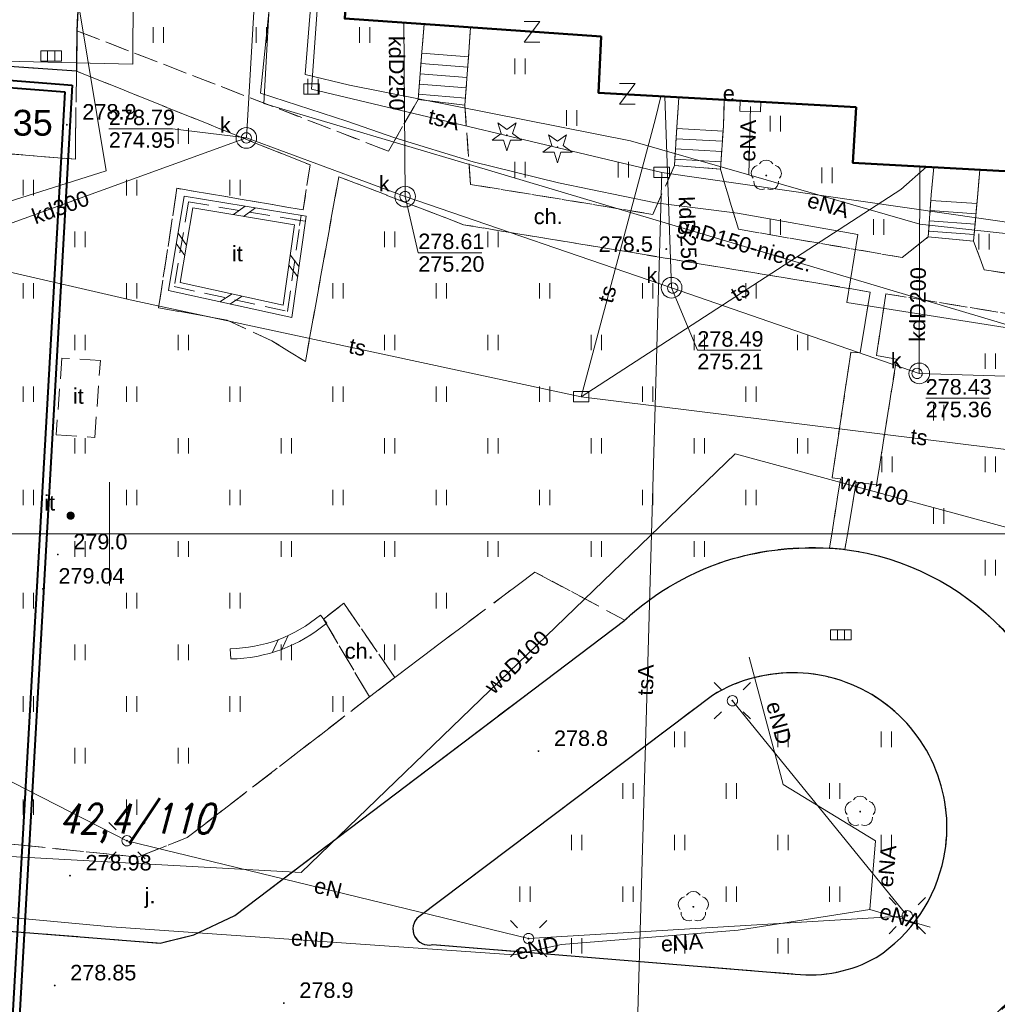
# Model space of a CAD drawing. Extents: x 0 to 6568752, y 0 to 5584302.
# Tile 49 of 74: x 6568546 to 6568593, y 5583977 to 5584025. Entities that reach past the tile are written whole.
import ezdxf
from ezdxf.enums import TextEntityAlignment as Align

# ---------------------------------------------------------------- set-up
doc = ezdxf.new("R2010")
doc.units = 0
doc.header["$PDSIZE"] = 0.75
for name, pattern in [('GAK', [3.5, 2, -0.7, 0.1, -0.7]), ('PRZER2-1', [1.5, 1, -0.5]), ('PRZER3-1', [2, 1.5, -0.5])]:
    doc.linetypes.add(name, pattern=pattern)
doc.layers.get('0').update_dxf_attribs({"linetype": 'CONTINUOUS'})
doc.layers.get('Defpoints').update_dxf_attribs({"linetype": 'CONTINUOUS'})
for name, color, linetype, lineweight in [('alarm', 51, 'CONTINUOUS', 50), ('EGBS', 7, 'CONTINUOUS', 18), ('EGBU', 7, 'CONTINUOUS', 50), ('GEPPHC', 7, 'CONTINUOUS', 18), ('GUPPRZ_O', 7, 'CONTINUOUS', 18), ('OTDN', 7, 'CONTINUOUS', 18), ('OTKC', 7, 'CONTINUOUS', 18), ('OTKC_O', 7, 'CONTINUOUS', 18), ('OTKJ', 7, 'CONTINUOUS', 18), ('OTKJ_O', 7, 'CONTINUOUS', 18), ('OTKK', 7, 'CONTINUOUS', 25), ('OTRN', 7, 'CONTINUOUS', 13), ('OTRN_O', 7, 'CONTINUOUS', 13), ('OTRS', 7, 'CONTINUOUS', 13), ('OTRS_O', 7, 'CONTINUOUS', 13), ('OTZI', 7, 'CONTINUOUS', 18), ('OTZI_O', 7, 'CONTINUOUS', 18), ('OTZT', 7, 'CONTINUOUS', 18), ('ramka sekcji', 7, 'CONTINUOUS', 18), ('siec', 7, 'GAK', 70), ('SUEO', 7, 'CONTINUOUS', 18), ('SUPK', 7, 'CONTINUOUS', 18), ('SUPW', 7, 'CONTINUOUS', 18), ('SUPW_O', 7, 'CONTINUOUS', 18)]:
    doc.layers.add(name, color=color, linetype=linetype, lineweight=lineweight)
for name, color, linetype, lineweight, true_color in [('OTZG', 7, 'CONTINUOUS', 18, 0x008000), ('OTZL', 7, 'CONTINUOUS', 18, 0x008000), ('SUEP', 1, 'CONTINUOUS', 18, 0xff0000), ('SUEP_O', 1, 'CONTINUOUS', 18, 0xff0000), ('SUES', 1, 'CONTINUOUS', 18, 0xff0000), ('SUES_O', 1, 'CONTINUOUS', 18, 0xff0000), ('SUGP', 7, 'CONTINUOUS', 18, 0xbfbf00), ('SUGP_O', 7, 'CONTINUOUS', 18, 0xbfbf00), ('SUKK', 7, 'CONTINUOUS', 18, 0x803300), ('SUKP', 7, 'CONTINUOUS', 18, 0x803300), ('SUKP_O', 7, 'CONTINUOUS', 18, 0x803300), ('SUTP', 7, 'CONTINUOUS', 18, 0xff9100), ('SUTP_O', 7, 'CONTINUOUS', 18, 0xff9100), ('SUWP', 5, 'CONTINUOUS', 18, 0x0000ff), ('SUWP_O', 5, 'CONTINUOUS', 18, 0x0000ff)]:
    doc.layers.add(name, color=color, linetype=linetype, lineweight=lineweight, true_color=true_color)
doc.styles.add('Arial', font='arial.ttf')
doc.styles.add('GEO-INFO', font='arial.ttf')
doc.styles.add('UZBROJENIE', font='SIMPLEX.shx', dxfattribs={"width": 0.8, "oblique": 15.00003, "height": 0.9})
doc.dimstyles.get("Standard").update_dxf_attribs({"dimtxt": 0.18, "dimasz": 0.18, "dimexe": 0.18, "dimexo": 0.0625, "dimgap": 0.09, "dimtad": 0, "dimtih": 1, "dimtoh": 1, "dimdec": 4, "dimzin": 0, "dimdsep": 46, "dimtxsty": 'Standard', "dimcen": 0.09, "dimadec": 0, "dimazin": 0, "dimtfac": 1, "dimtdec": 4, "dimtofl": 0, "dimtmove": 0, "dimatfit": 3, "dimfxl": 0, "dimtolj": 1, "dimtzin": 0, "dimarcsym": 0})

# ---------------------------------------------------------------- blocks, each defined once
blk = doc.blocks.new('D_GSPRDL1')
blk.add_hatch(color=0).paths.add_polyline_path([(0, -0.045), (0.013906, -0.042798), (0.02645, -0.036406), (0.036406, -0.02645), (0.042798, -0.013906), (0.045, 0), (0.042798, 0.013906), (0.036406, 0.02645), (0.02645, 0.036406), (0.013906, 0.042798), (0, 0.045), (-0.013906, 0.042798), (-0.02645, 0.036406), (-0.036406, 0.02645), (-0.042798, 0.013906), (-0.045, 0), (-0.042798, -0.013906), (-0.036406, -0.02645), (-0.02645, -0.036406), (-0.013906, -0.042798)])
at = {"color": 0}
for points in [[(-0.635969, -0.134326), (-0.70458, -0.024001), (-0.731429, 0.103115), (-0.713292, 0.231763), (-0.652348, 0.346501), (-0.55591, 0.433559), (-0.435555, 0.482485)], [(-0.324277, 0.563333), (-0.240553, 0.662679), (-0.127956, 0.727494), (0, 0.75), (0.127956, 0.727494), (0.240553, 0.662679), (0.324277, 0.563333)], [(0.435555, 0.482485), (0.55591, 0.433559), (0.652348, 0.346501), (0.713292, 0.231763), (0.731429, 0.103115), (0.70458, -0.024001), (0.635969, -0.134326)], [(-0.068773, -0.646351), (-0.194901, -0.677512), (-0.324092, -0.663766), (-0.440839, -0.606763), (-0.531129, -0.513345), (-0.584125, -0.394725), (-0.593465, -0.265141)], [(0.593465, -0.265141), (0.584125, -0.394725), (0.531129, -0.513345), (0.440839, -0.606763), (0.324092, -0.663766), (0.194901, -0.677512), (0.068773, -0.646351)]]:
    blk.add_lwpolyline(points, dxfattribs=at)
blk = doc.blocks.new('D_GSPRDI1')
blk.add_hatch(color=0).paths.add_polyline_path([(0, -0.045), (0.013906, -0.042798), (0.02645, -0.036406), (0.036406, -0.02645), (0.042798, -0.013906), (0.045, 0), (0.042798, 0.013906), (0.036406, 0.02645), (0.02645, 0.036406), (0.013906, 0.042798), (0, 0.045), (-0.013906, 0.042798), (-0.02645, 0.036406), (-0.036406, 0.02645), (-0.042798, 0.013906), (-0.045, 0), (-0.042798, -0.013906), (-0.036406, -0.02645), (-0.02645, -0.036406), (-0.013906, -0.042798)])
at = {"color": 0}
blk.add_lwpolyline([(0.272471, 0.088531), (0.713338, -0.231778), (0.168396, -0.231778), (0, -0.750048), (-0.168396, -0.231778), (-0.713338, -0.231778), (-0.272471, 0.088531), (-0.440867, 0.606801), (0, 0.286493), (0.440867, 0.606801)], close=True, dxfattribs=at)
blk = doc.blocks.new('D_GSPWPN1')
blk.add_hatch(color=0).paths.add_polyline_path([(-0.045, 0), (-0.043467, -0.011647), (-0.038971, -0.0225), (-0.03182, -0.03182), (-0.0225, -0.038971), (-0.011647, -0.043467), (0, -0.045), (0.011647, -0.043467), (0.0225, -0.038971), (0.03182, -0.03182), (0.038971, -0.0225), (0.043467, -0.011647), (0.045, 0), (0.043467, 0.011647), (0.038971, 0.0225), (0.03182, 0.03182), (0.0225, 0.038971), (0.011647, 0.043467), (0, 0.045), (-0.011647, 0.043467), (-0.0225, 0.038971), (-0.03182, 0.03182), (-0.038971, 0.0225), (-0.043467, 0.011647)])
blk = doc.blocks.new('D_GSPWPS1')
blk.add_hatch(color=0).paths.add_polyline_path([(-0.045, 0), (-0.043467, -0.011647), (-0.038971, -0.0225), (-0.03182, -0.03182), (-0.0225, -0.038971), (-0.011647, -0.043467), (0, -0.045), (0.011647, -0.043467), (0.0225, -0.038971), (0.03182, -0.03182), (0.038971, -0.0225), (0.043467, -0.011647), (0.045, 0), (0.043467, 0.011647), (0.038971, 0.0225), (0.03182, 0.03182), (0.0225, 0.038971), (0.011647, 0.043467), (0, 0.045), (-0.011647, 0.043467), (-0.0225, 0.038971), (-0.03182, 0.03182), (-0.038971, 0.0225), (-0.043467, 0.011647)])
blk = doc.blocks.new('D_GSPTZI1')
blk.add_hatch(color=0).paths.add_polyline_path([(-0.2, 0), (-0.193185, -0.051764), (-0.173205, -0.1), (-0.141421, -0.141421), (-0.1, -0.173205), (-0.051764, -0.193185), (0, -0.2), (0.051764, -0.193185), (0.1, -0.173205), (0.141421, -0.141421), (0.173205, -0.1), (0.193185, -0.051764), (0.2, 0), (0.193185, 0.051764), (0.173205, 0.1), (0.141421, 0.141421), (0.1, 0.173205), (0.051764, 0.193185), (0, 0.2), (-0.051764, 0.193185), (-0.1, 0.173205), (-0.141421, 0.141421), (-0.173205, 0.1), (-0.193185, 0.051764)])
blk = doc.blocks.new('D_GUPIKP1_3')
at = {"color": 0}
blk.add_lwpolyline([(0.375, -0.25), (-0.375, -0.25), (-0.375, 0.25), (0.375, 0.25)], close=True, dxfattribs=at)
blk = doc.blocks.new('D_GUPESE1')
at = {"color": 0}
blk.add_lwpolyline([(-0.5, -0.25), (-0.5, 0.25), (0.5, 0.25), (0.5, -0.25)], close=True, dxfattribs=at)
blk = doc.blocks.new('D_GUPIWZ1_1')
at = {"color": 0}
blk.add_lwpolyline([(0, 0.25), (0.064705, 0.241481), (0.125, 0.216506), (0.176777, 0.176777), (0.216506, 0.125), (0.241481, 0.064705), (0.25, 0), (0.241481, -0.064705), (0.216506, -0.125), (0.176777, -0.176777), (0.125, -0.216506), (0.064705, -0.241481), (0, -0.25), (-0.064705, -0.241481), (-0.125, -0.216506), (-0.176777, -0.176777), (-0.216506, -0.125), (-0.241481, -0.064705), (-0.25, 0), (-0.241481, 0.064705), (-0.216506, 0.125), (-0.176777, 0.176777), (-0.125, 0.216506), (-0.064705, 0.241481)], close=True, dxfattribs=at)
blk = doc.blocks.new('D_GUPKKS1')
at = {"color": 0}
blk.add_lwpolyline([(0.5, -0.25), (-0.5, -0.25), (-0.5, 0.25), (0.5, 0.25)], close=True, dxfattribs=at)
for points in [[(-0.175, -0.25), (-0.175, 0.25)], [(0.175, -0.25), (0.175, 0.25)]]:
    blk.add_lwpolyline(points, dxfattribs=at)
blk = doc.blocks.new('D_GEPPHC1')
at = {"color": 0}
blk.add_lwpolyline([(-0.375, 0.5), (0.375, 0.5), (-0.375, -0.5), (0.375, -0.5)], dxfattribs=at)
blk = doc.blocks.new('D_ODTN_1')
at = {"color": 0}
for points in [[(-0.5, -0.25), (0, 0.25)], [(0, -0.25), (0.5, 0.25)]]:
    blk.add_lwpolyline(points, dxfattribs=at)
blk = doc.blocks.new('D_GSLDSO2')
at = {"color": 0}
blk.add_lwpolyline([(0, 0.25), (0, -0.25)], dxfattribs=at)
blk = doc.blocks.new('D_GUPELA2')
blk.add_hatch(color=0).paths.add_polyline_path([(-0.001087, 0.044987), (0.011881, 0.043403), (0.021281, 0.03965), (0.030065, 0.033482), (0.038133, 0.023893), (0.043117, 0.012881), (0.044986, 0.001113), (0.044323, -0.007777), (0.040557, -0.019497), (0.033417, -0.030138), (0.024849, -0.037517), (0.013788, -0.042836), (0.002013, -0.044955), (-0.00982, -0.043916), (-0.020466, -0.040077), (-0.029541, -0.033946), (-0.036867, -0.025804), (-0.04187, -0.01649), (-0.04461, -0.005909), (-0.044532, 0.006476), (-0.041285, 0.017903), (-0.034764, 0.028574), (-0.024479, 0.03776), (-0.013449, 0.042943)])
at = {"color": 0}
for points in [[(-0.883883, 0.883883), (-0.53033, 0.53033)], [(0.883883, 0.883883), (0.53033, 0.53033)], [(-0.883883, -0.883883), (-0.53033, -0.53033)], [(0.883883, -0.883883), (0.53033, -0.53033)]]:
    blk.add_lwpolyline(points, dxfattribs=at)
blk = doc.blocks.new('D_GUPELA1')
at = {"color": 0}
blk.add_lwpolyline([(0, 0.25), (0.064705, 0.241481), (0.125, 0.216506), (0.176777, 0.176777), (0.216506, 0.125), (0.241481, 0.064705), (0.25, 0), (0.241481, -0.064705), (0.216506, -0.125), (0.176777, -0.176777), (0.125, -0.216506), (0.064705, -0.241481), (0, -0.25), (-0.064705, -0.241481), (-0.125, -0.216506), (-0.176777, -0.176777), (-0.216506, -0.125), (-0.241481, -0.064705), (-0.25, 0), (-0.241481, 0.064705), (-0.216506, 0.125), (-0.176777, 0.176777), (-0.125, 0.216506), (-0.064705, 0.241481)], close=True, dxfattribs=at)
blk = doc.blocks.new('D_GSSUTR1')
at = {"color": 0}
for points in [[(-0.25666, 0.36165), (-0.25666, -0.38835)], [(0.24334, -0.38835), (0.24334, 0.36165)]]:
    blk.add_lwpolyline(points, dxfattribs=at)
blk = doc.blocks.new('*D45')
at = {"layer": 'Defpoints', "color": 0}
for p in [(6568647.5, 5584150), (6568650, 5584150), (0, 0)]:
    blk.add_point(p, dxfattribs=at)
at = {"layer": 'ramka sekcji', "color": 0, "lineweight": -2}
blk.add_line((6568649.938, 5584150), (6568647.5, 5584150), dxfattribs=at)
at = {"layer": 'ramka sekcji', "color": 0, "insert": (6568644.106, 5584150), "char_height": 0.75, "attachment_point": 5, "style": 'GEO-INFO'}
blk.add_mtext('\\A1;5584150.0000', dxfattribs=at)
blk = doc.blocks.new('*D46')
at = {"layer": 'Defpoints', "color": 0}
for p in [(6568650, 5584152.5), (6568650, 5584150), (0, 0)]:
    blk.add_point(p, dxfattribs=at)
at = {"layer": 'ramka sekcji', "color": 0, "lineweight": -2}
blk.add_line((6568650, 5584150.062), (6568650, 5584152.5), dxfattribs=at)
at = {"layer": 'ramka sekcji', "color": 0, "insert": (6568650, 5584155.896), "char_height": 0.75, "attachment_point": 5, "rotation": 90, "style": 'GEO-INFO'}
blk.add_mtext('\\A1;6568650.0000', dxfattribs=at)

msp = doc.modelspace()

# ---------------------------------------------------------------- linework, layer by layer
at = {"layer": 'EGBS', "linetype": 'Continuous', "lineweight": 18, "elevation": 10.18}
for points in [[(6568567.21, 5584020.76), (6568564.95, 5584021.03), (6568565.15, 5584023.53), (6568565.25001, 5584024.6801), (6568567.48954, 5584024.52309), (6568567.41, 5584023.33)], [(6568579.59, 5584017.66), (6568577.37, 5584017.83), (6568577.49, 5584019.94), (6568577.57815, 5584021.13486), (6568579.77978, 5584021.01304), (6568579.74, 5584019.76)], [(6568591.85, 5584014.17), (6568589.66, 5584014.38), (6568589.8, 5584016.42), (6568589.93006, 5584017.74768), (6568592.16061, 5584017.62686), (6568592.04, 5584016.29)]]:
    msp.add_lwpolyline(points, close=True, dxfattribs=at)
for points in [[(6568565.12975, 5584023.27682), (6568567.39178, 5584023.09585)], [(6568565.08987, 5584022.77841), (6568567.35299, 5584022.59736)], [(6568565.05, 5584022.28), (6568567.31419, 5584022.09886)], [(6568565.01013, 5584021.78159), (6568567.2754, 5584021.60037)], [(6568564.97025, 5584021.28318), (6568567.23661, 5584021.10188)], [(6568577.47259, 5584019.63379), (6568579.72185, 5584019.50587)], [(6568577.4442, 5584019.1346), (6568579.68622, 5584019.00709)], [(6568577.4158, 5584018.6354), (6568579.65059, 5584018.50831)], [(6568577.38741, 5584018.13621), (6568579.61497, 5584018.00952)], [(6568589.78135, 5584016.14824), (6568592.01357, 5584015.99505)], [(6568589.74712, 5584015.64941), (6568591.96892, 5584015.49694)], [(6568589.71288, 5584015.15059), (6568591.92428, 5584014.99882)], [(6568589.67865, 5584014.65176), (6568591.87964, 5584014.50071)]]:
    msp.add_lwpolyline(points, dxfattribs=at)
at = {"layer": 'EGBU', "linetype": 'Continuous', "lineweight": 50, "elevation": 10.18}
msp.add_lwpolyline([(6568586.16, 5584020.66), (6568573.69, 5584021.35), (6568573.81, 5584024.08), (6568561.4, 5584024.95), (6568562.09, 5584036.3), (6568574.45, 5584035.59), (6568574.27, 5584032.86), (6568586.73, 5584032.08), (6568586.55, 5584029.38), (6568598.99, 5584028.63), (6568598.38, 5584017.29), (6568586.01, 5584017.96)], close=True, dxfattribs=at)
at = {"layer": 'GUPPRZ_O', "linetype": 'Continuous', "lineweight": 13, "elevation": 10.8, "flags": 128}
for points in [[(6568556.63, 5584019.17), (6568553.05094, 5584019.61614), (6568549.97094, 5584019.61614)], [(6568564.32055, 5584016.33149), (6568564.95693, 5584013.61472), (6568568.03693, 5584013.61472)], [(6568577.22512, 5584011.91648), (6568578.47344, 5584008.89019), (6568581.55344, 5584008.89019)], [(6568589.53158, 5584006.57027), (6568592.61158, 5584006.57027)]]:
    msp.add_lwpolyline(points, dxfattribs=at)
at = {"layer": 'OTDN', "linetype": 'Continuous', "lineweight": 18, "elevation": 10.18}
for points in [[(6568559.53159, 5584015.37666), (6568553.62487, 5584016.35749), (6568552.85394, 5584011.77662), (6568558.83994, 5584010.46821)], [(6568558.96841, 5584014.96334), (6568554.03513, 5584015.78251), (6568553.42606, 5584012.16338), (6568558.42006, 5584011.07179)]]:
    msp.add_lwpolyline(points, close=True, dxfattribs=at)
for points in [[(6568555.84662, 5583994.43964, 0.17296196), (6568560.21662, 5583996.06742)], [(6568555.87338, 5583993.94036, 0.17190357), (6568560.52338, 5583995.67258)]]:
    msp.add_lwpolyline(points, format="xyb", dxfattribs=at)
at = {"layer": 'OTKC', "linetype": 'PRZER2-1', "lineweight": 18, "elevation": 10.18}
msp.add_lwpolyline([(6568597.11, 5584010.07), (6568587.6, 5584011.62), (6568587.15, 5584008.64), (6568588.12, 5584008.46), (6568587.15, 5584002.37), (6568586.17, 5584002.51), (6568585.62, 5583999.25), (6568584.87, 5583999.31), (6568585.41, 5584002.66), (6568585, 5584002.72), (6568585.91, 5584008.79), (6568586.36, 5584008.76), (6568586.85, 5584011.71), (6568567.14, 5584014.97), (6568561.11, 5584017.29), (6568559.49, 5584008.34), (6568557.87, 5584009.34), (6568555.7, 5584010.35), (6568552.38, 5584010.95), (6568553.27, 5584016.73), (6568559.38, 5584015.69), (6568559.72, 5584017.86), (6568548.4, 5584022.41), (6568548.42, 5584024.36), (6568563.51, 5584018.53), (6568564.95, 5584021.03), (6568567.21, 5584020.76), (6568567.49, 5584016.92), (6568576.32, 5584015.47), (6568577.37, 5584017.83), (6568579.59, 5584017.66), (6568580.46, 5584014.75), (6568588.39, 5584013.38), (6568589.66, 5584014.38), (6568591.85, 5584014.17), (6568592.37, 5584012.79), (6568599.69, 5584011.61)], dxfattribs=at)
for points in [[(6568559.25, 5584015.17), (6568553.83, 5584016.07), (6568553.14, 5584011.97), (6568558.63, 5584010.77)], [(6568562.59, 5583992.1), (6568560.37, 5583995.87), (6568561.35, 5583996.64), (6568563.82, 5583993.05)]]:
    msp.add_lwpolyline(points, close=True, dxfattribs=at)
for points in [[(6568590.81, 5583975.18, 0.13382563), (6568595.31, 5583979.63, 0.19804849)], [(6568597.19, 5583979.17, -0.30309767), (6568582.7, 5583971.58)]]:
    msp.add_lwpolyline(points, format="xyb", dxfattribs=at)
at = {"layer": 'OTKJ', "linetype": 'PRZER3-1', "lineweight": 18, "elevation": 10.18}
for points in [[(6568516.85, 5584030.89), (6568546.6, 5584029.27), (6568548.66, 5584029.11), (6568548.42, 5584024.36), (6568548.4, 5584022.41), (6568536.32, 5584023.24, 0.37722054)], [(6568532.87, 5583981.73), (6568552.45, 5583980.18), (6568554.09, 5583980.58), (6568556.08, 5583981.52), (6568574.96, 5583995.82, -0.11542334), (6568580.2, 5583998.8, -0.08151273), (6568584.87, 5583999.31, -0.01541323), (6568585.62, 5583999.25, -0.16949842), (6568593.23, 5583995.41, -0.12259514), (6568596.48, 5583989.53, -0.10340964), (6568596.84, 5583984.19, -0.10093638), (6568595.31, 5583979.63, -0.27999722), (6568582.79, 5583973.27)]]:
    msp.add_lwpolyline(points, format="xyb", dxfattribs=at)
for points in [[(6568536.32, 5584023.24), (6568548.4, 5584022.41), (6568548.35, 5584018.14), (6568537.34, 5584019.03)], [(6568535.31, 5583985.99), (6568551.36, 5583984.35), (6568553.77, 5583985.29), (6568562.59, 5583992.1), (6568563.82, 5583993.05), (6568570.61, 5583998.15), (6568574.96, 5583995.82), (6568556.08, 5583981.52), (6568554.09, 5583980.58), (6568552.45, 5583980.18), (6568532.87, 5583981.73)]]:
    msp.add_lwpolyline(points, dxfattribs=at)
msp.add_lwpolyline([(6568564.98, 5583981.46, 0.79386619), (6568565.65, 5583980.11), (6568583.21, 5583978.68, 0.15679867), (6568587.14, 5583979.49, 0.20186797), (6568590.41, 5583984.31, 0.6545375), (6568579.2, 5583992.18)], format="xyb", close=True, dxfattribs=at)
at = {"layer": 'OTKK', "linetype": 'Continuous', "lineweight": 25, "elevation": 10.18}
for points in [[(6568516.85, 5584030.89), (6568546.6, 5584029.27), (6568548.66, 5584029.11), (6568548.42, 5584024.36), (6568548.4, 5584022.41), (6568536.32, 5584023.24, 0.37722054)], [(6568532.87, 5583981.73), (6568552.45, 5583980.18), (6568554.09, 5583980.58), (6568556.08, 5583981.52), (6568574.96, 5583995.82, -0.11542334), (6568580.2, 5583998.8, -0.08151273), (6568584.87, 5583999.31, -0.01541323), (6568585.62, 5583999.25, -0.16949842), (6568593.23, 5583995.41, -0.12259514), (6568596.48, 5583989.53, -0.10340964), (6568596.84, 5583984.19, -0.10093638), (6568595.31, 5583979.63, -0.27999722), (6568582.79, 5583973.27)]]:
    msp.add_lwpolyline(points, format="xyb", dxfattribs=at)
msp.add_lwpolyline([(6568564.98, 5583981.46, 0.79386619), (6568565.65, 5583980.11), (6568583.21, 5583978.68, 0.15679867), (6568587.14, 5583979.49, 0.20186797), (6568590.41, 5583984.31, 0.6545375), (6568579.2, 5583992.18)], format="xyb", close=True, dxfattribs=at)
at = {"layer": 'OTZI', "linetype": 'PRZER2-1', "lineweight": 18, "elevation": 10.1}
for points in [[(6568559.25, 5584015.17), (6568553.83, 5584016.07), (6568553.14, 5584011.97), (6568558.63, 5584010.77)], [(6568547.7, 5584008.51), (6568547.42, 5584004.8), (6568549.29, 5584004.67), (6568549.56, 5584008.39)]]:
    msp.add_lwpolyline(points, close=True, dxfattribs=at)
at = {"layer": 'OTZT', "color": 7, "linetype": 'PRZER2-1', "lineweight": 18, "elevation": 10.1}
for points in [[(6568565.25001, 5584024.6801), (6568565.15, 5584023.53), (6568564.95, 5584021.03), (6568563.51, 5584018.53), (6568548.42, 5584024.36), (6568548.66, 5584029.11), (6568554.44, 5584037.87), (6568614.9, 5584033.77), (6568616.32, 5584032.4), (6568599.69, 5584011.61), (6568592.37, 5584012.79), (6568591.85, 5584014.17), (6568592.04, 5584016.29), (6568592.16061, 5584017.62686), (6568598.38, 5584017.29), (6568598.99, 5584028.63), (6568586.55, 5584029.38), (6568586.73, 5584032.08), (6568574.27, 5584032.86), (6568574.45, 5584035.59), (6568562.09, 5584036.3), (6568561.4, 5584024.95)], [(6568567.49, 5584016.92), (6568567.21, 5584020.76), (6568567.41, 5584023.33), (6568567.48954, 5584024.52309), (6568573.81, 5584024.08), (6568573.69, 5584021.35), (6568577.57815, 5584021.13486), (6568577.49, 5584019.94), (6568577.37, 5584017.83), (6568576.32, 5584015.47)], [(6568589.66, 5584014.38), (6568588.39, 5584013.38), (6568580.46, 5584014.75), (6568579.59, 5584017.66), (6568579.74, 5584019.76), (6568579.77978, 5584021.01304), (6568586.16, 5584020.66), (6568586.01, 5584017.96), (6568589.93006, 5584017.74768), (6568589.8, 5584016.42)]]:
    msp.add_lwpolyline(points, close=True, dxfattribs=at)
for points in [[(6568582.7, 5583971.58, 0.30309767), (6568597.19, 5583979.17), (6568606.27, 5583978.28), (6568606.25, 5583977.86), (6568611.88, 5583977.57), (6568611.97, 5583979.56), (6568618.39, 5583979.16), (6568619.65, 5583998.78), (6568618.35, 5583998.85), (6568619.46, 5584016.09), (6568608.13, 5584016.8), (6568607.58, 5584008.15), (6568606.42, 5584008.21), (6568604.21, 5584008.39), (6568602.47, 5584008.5), (6568602.23, 5584009.29), (6568602.42, 5584011.16), (6568601.58, 5584011.16), (6568621.76, 5584035.93), (6568624.3, 5584035.81), (6568626.0736, 5584035.7258), (6568625.67, 5584029.02), (6568637.33, 5584028.27)], [(6568537.34, 5584019.03), (6568548.35, 5584018.14), (6568548.4, 5584022.41), (6568559.72, 5584017.86), (6568559.38, 5584015.69), (6568553.27, 5584016.73), (6568552.38, 5584010.95), (6568555.7, 5584010.35), (6568557.87, 5584009.34), (6568559.49, 5584008.34), (6568561.11, 5584017.29), (6568567.14, 5584014.97), (6568586.85, 5584011.71), (6568586.36, 5584008.76), (6568585.91, 5584008.79), (6568585, 5584002.72), (6568585.41, 5584002.66), (6568584.87, 5583999.31, 0.20704041), (6568574.96, 5583995.82), (6568570.61, 5583998.15), (6568563.82, 5583993.05), (6568561.35, 5583996.64), (6568560.37, 5583995.87), (6568562.59, 5583992.1), (6568553.77, 5583985.29), (6568551.36, 5583984.35), (6568535.31, 5583985.99)]]:
    msp.add_lwpolyline(points, format="xyb", dxfattribs=at)
for points in [[(6568597.93, 5583989.7), (6568596.48, 5583989.53, 0.30853996), (6568585.62, 5583999.25), (6568586.17, 5584002.51), (6568587.15, 5584002.37), (6568588.12, 5584008.46), (6568587.15, 5584008.64), (6568587.6, 5584011.62), (6568597.11, 5584010.07), (6568599.71, 5584006.27)], [(6568564.98, 5583981.46, 0.79386619), (6568565.65, 5583980.11), (6568583.21, 5583978.68, 0.15679867), (6568587.14, 5583979.49, 0.20186797), (6568590.41, 5583984.31, 0.6545375), (6568579.2, 5583992.18)]]:
    msp.add_lwpolyline(points, format="xyb", close=True, dxfattribs=at)
at = {"layer": 'ramka sekcji'}
for p, q in [((6568550, 5584000), (6568550, 5584002.5)), ((6568676.7409, 5584000), (6568400, 5584000)), ((6568550, 5584000), (6568547.5, 5584000)), ((6568550, 5584000), (6568550, 5583997.5)), ((6568550, 5584000), (6568552.5, 5584000))]:
    msp.add_line(p, q, dxfattribs=at)
at = {"layer": 'siec', "linetype": 'ByBlock', "lineweight": 40}
for p, q in [((6568482.06846, 5584026.79561), (6568548.20269, 5584021.73291)), ((6568481.69841, 5584026.47011), (6568547.83264, 5584021.4074)), ((6568548.20269, 5584021.73291), (6568545.51078, 5583974.17246)), ((6568547.83264, 5584021.4074), (6568545.14073, 5583973.84695))]:
    msp.add_line(p, q, dxfattribs=at)
at = {"layer": 'SUEP', "linetype": 'Continuous', "lineweight": 18, "elevation": 10.14}
for points in [[(6568580.96755, 5584017.38135), (6568575.23577, 5584019.03763), (6568561.63015, 5584021.72252), (6568559.47338, 5584022.23477), (6568561.18798, 5584043.60852), (6568552.48145, 5584045.61649)], [(6568536.64, 5583989.93), (6568537.83, 5584013.78), (6568549.84, 5584017.57), (6568547.14, 5584033.87), (6568537.37, 5584034.81), (6568524.43, 5584035.13), (6568514.18, 5584035.63), (6568502.69, 5584036.42), (6568489.55, 5584040.78)], [(6568524.13002, 5584031.60009), (6568528.57336, 5584032.78612), (6568554.58974, 5584031.87559), (6568551.16956, 5584029.77536), (6568551.13923, 5584022.74142), (6568534.64093, 5584023.13487), (6568534.45863, 5584019.29477), (6568533.75024, 5584002.55574), (6568532.4686, 5583989.49906)], [(6568581.04, 5584020.7), (6568580.96755, 5584017.38135)], [(6568580.96755, 5584017.38135), (6568589.24587, 5584014.99984), (6568603.30967, 5584013.46893), (6568602.23904, 5584004.59904)], [(6568580.97938, 5583994.03249), (6568582.63324, 5583987.85852), (6568587.10365, 5583985.13791)], [(6568536.64, 5583989.93), (6568543.98, 5583988.64), (6568550.85, 5583985.14), (6568570.3, 5583980.4), (6568588.64, 5583981.51), (6568580.17, 5583991.92)], [(6568532.4686, 5583989.49906), (6568530.97261, 5583987.91986), (6568530.42349, 5583983.42643), (6568531.2818, 5583982.70943), (6568550.09461, 5583980.97071), (6568569.58345, 5583979.62172), (6568571.88718, 5583980.12145)], [(6568586.82007, 5583981.8169), (6568587.10365, 5583985.13791)], [(6568571.88718, 5583980.12145), (6568580.44892, 5583980.81182), (6568586.82007, 5583981.8169)], [(6568586.82007, 5583981.8169), (6568589.74768, 5583980.96166)]]:
    msp.add_lwpolyline(points, dxfattribs=at)
at = {"layer": 'SUGP', "linetype": 'Continuous', "lineweight": 18, "elevation": 10.14}
for points in [[(6568560.47, 5584063.47), (6568560.02, 5584058.74), (6568559.69, 5584055.26), (6568559.62, 5584050.89), (6568559.53, 5584045.68), (6568559.14, 5584040.46), (6568558.44, 5584031.44), (6568557.96, 5584027.61), (6568557.32, 5584021.34), (6568561.5, 5584019.99), (6568563.82, 5584019.18), (6568567.61, 5584018.02), (6568571.75, 5584016.99), (6568576.44, 5584016.02), (6568580.42, 5584015.52), (6568586.24, 5584014.49), (6568585.71, 5584011.2), (6568594.3, 5584009.84), (6568602.49, 5584008.83), (6568602.72, 5584008.91)], [(6568558.53405, 5584039.68441), (6568557.48487, 5584020.83951), (6568567.6, 5584017.84), (6568593.9086, 5584009.99052), (6568602.39468, 5584009.15947)]]:
    msp.add_lwpolyline(points, dxfattribs=at)
at = {"layer": 'SUKP', "linetype": 'Continuous', "lineweight": 18, "elevation": 10.14}
for points in [[(6568556.63, 5584019.17), (6568557.51513, 5584034.18498)], [(6568564.25501, 5584024.79519), (6568564.32055, 5584016.33149)], [(6568576.89101, 5584021.19988), (6568577.22512, 5584011.91648)], [(6568522.02611, 5583955.92197), (6568524.9995, 5583975.07169), (6568527.01957, 5583989.00874), (6568528.08816, 5583997.69315), (6568529.79679, 5584009.44603), (6568556.63, 5584019.17)], [(6568600.77637, 5583992.80962), (6568600.70849, 5584007.40765), (6568589.22266, 5584007.76752), (6568577.22512, 5584011.91648), (6568564.32055, 5584016.33149), (6568556.63, 5584019.17)], [(6568589.24333, 5584017.74923), (6568589.22266, 5584007.76752)]]:
    msp.add_lwpolyline(points, dxfattribs=at)
at = {"layer": 'SUPK', "linetype": 'Continuous', "lineweight": 18, "elevation": 10.14}
for points in [[(6568556.63, 5584018.67, -1), (6568556.63, 5584019.67, -1)], [(6568564.32055, 5584015.83149, -1), (6568564.32055, 5584016.83149, -1)], [(6568577.22512, 5584011.41648, -1), (6568577.22512, 5584012.41648, -1)], [(6568589.22266, 5584007.26752, -1), (6568589.22266, 5584008.26752, -1)]]:
    msp.add_lwpolyline(points, format="xyb", close=True, dxfattribs=at)
at = {"layer": 'SUTP', "linetype": 'Continuous', "lineweight": 18, "elevation": 10.14}
for points in [[(6568564.71312, 5584087.44734), (6568563.50282, 5584073.50067), (6568559.78238, 5584021.5387), (6568576.74575, 5584017.49696)], [(6568572.84344, 5584006.63784), (6568576.452, 5584020.11338), (6568576.71031, 5584021.18288)], [(6568522.49483, 5584020.20214), (6568544.68411, 5584012.78347), (6568551.1538, 5584011.29372), (6568572.84344, 5584006.63784), (6568605.56024, 5584002.57709)], [(6568572.84344, 5584006.63784), (6568588.32517, 5584016.6781), (6568589.56336, 5584017.76754)], [(6568576.74575, 5584017.49696), (6568575.34911, 5583968.35514), (6568516.6359, 5583971.36883)], [(6568576.74575, 5584017.49696), (6568606.01226, 5584013.28374)]]:
    msp.add_lwpolyline(points, dxfattribs=at)
at = {"layer": 'SUWP', "linetype": 'Continuous', "lineweight": 18, "elevation": 10.14}
for points in [[(6568533.83236, 5583975.62074), (6568533.16408, 5583985.03832), (6568559.28195, 5583983.59964), (6568580.30141, 5584003.86768)], [(6568598.56818, 5584001.09917), (6568596.27227, 5584001.23937), (6568593.70662, 5584000.2439), (6568580.30141, 5584003.86768)]]:
    msp.add_lwpolyline(points, dxfattribs=at)

# ---------------------------------------------------------------- block references
at = {"layer": 'GEPPHC', "linetype": 'Continuous', "lineweight": 18}
for p in [(6568570.467, 5584024.30384, 10.24), (6568575.0841, 5584021.30688, 10.24)]:
    msp.add_blockref('D_GEPPHC1', p, dxfattribs=at)
at = {"layer": 'OTDN', "linetype": 'Continuous', "lineweight": 18}
for name, p, rotation in [('D_ODTN_1', (6568556.54, 5584015.62, 10.18), 170.5719661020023), ('D_ODTN_1', (6568556.54, 5584015.62, 10.18), 170.5719661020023), ('D_GSLDSO2', (6568559.25, 5584015.17, 10.18), 170.5719661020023), ('D_GSLDSO2', (6568559.25, 5584015.17, 10.18), 81.97931020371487), ('D_ODTN_1', (6568553.485, 5584014.02, 10.18), 260.4470558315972), ('D_ODTN_1', (6568553.485, 5584014.02, 10.18), 260.4470558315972), ('D_ODTN_1', (6568558.94, 5584012.97, 10.18), 81.97931020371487), ('D_ODTN_1', (6568558.94, 5584012.97, 10.18), 81.97931020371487), ('D_ODTN_1', (6568555.885, 5584011.37, 10.18), 347.670250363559), ('D_ODTN_1', (6568555.885, 5584011.37, 10.18), 347.670250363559), ('D_GSLDSO2', (6568560.37, 5583995.87, 10.18), 37.84486596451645), ('D_ODTN_1', (6568558.25983, 5583994.6412, 10.18), 200.4306412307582), ('D_ODTN_1', (6568558.25983, 5583994.6412, 10.18), 200.4306412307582), ('D_GSLDSO2', (6568555.86, 5583994.19, 10.18), 3.068224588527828)]:
    msp.add_blockref(name, p, dxfattribs=dict(at, rotation=rotation))
at = {"layer": 'OTRN', "linetype": 'Continuous', "lineweight": 13}
for p in [(6568547.94, 5584019.81, 10.08), (6568576.97, 5584013.79, 10.08), (6568547.5, 5583999, 10.08), (6568570.78, 5583989.48, 10.08), (6568558.45, 5583977.28, 10.08)]:
    msp.add_blockref('D_GSPWPN1', p, dxfattribs=at)
at = {"layer": 'OTRS', "linetype": 'Continuous', "lineweight": 13}
for p in [(6568546.78, 5583997.34, 10.08), (6568548.09, 5583983.45, 10.08), (6568547.35, 5583978.13, 10.08)]:
    msp.add_blockref('D_GSPWPS1', p, dxfattribs=at)
at = {"layer": 'OTZG', "linetype": 'Continuous', "lineweight": 18}
for p in [(6568569.25, 5584019.3, 10.12), (6568571.7, 5584018.72, 10.12)]:
    msp.add_blockref('D_GSPRDI1', p, dxfattribs=at)
at = {"layer": 'OTZI', "linetype": 'Continuous', "lineweight": 18}
msp.add_blockref('D_GSPTZI1', (6568548.12, 5584000.88, 10.12), dxfattribs=at)
at = {"layer": 'OTZL', "linetype": 'Continuous', "lineweight": 18}
for p in [(6568581.81, 5584017.35, 10.12), (6568586.36, 5583986.55, 10.12), (6568578.28, 5583981.94, 10.12)]:
    msp.add_blockref('D_GSPRDL1', p, dxfattribs=at)
at = {"layer": 'OTZT', "color": 7, "linetype": 'Continuous', "lineweight": 18}
for p in [(6568552.37, 5584024.16445, 10.1), (6568557.37, 5584024.16445, 10.1), (6568562.37, 5584024.16445, 10.1), (6568569.89407, 5584022.64698, 10.1), (6568559.87, 5584021.66445, 10.1), (6568572.39407, 5584020.14698, 10.1), (6568582.26003, 5584019.87229, 10.1), (6568553.58, 5584019.27606, 10.1), (6568569.89407, 5584017.64698, 10.1), (6568574.89407, 5584017.64698, 10.1), (6568584.76003, 5584017.37229, 10.1), (6568546.08, 5584016.77606, 10.1), (6568551.08, 5584016.77606, 10.1), (6568556.08, 5584016.77606, 10.1), (6568582.26003, 5584014.87229, 10.1), (6568587.26003, 5584014.87229, 10.1), (6568548.58, 5584014.27606, 10.1), (6568563.58, 5584014.27606, 10.1), (6568568.58, 5584014.27606, 10.1), (6568592.37, 5584014.16445, 10.1), (6568546.08, 5584011.77606, 10.1), (6568551.08, 5584011.77606, 10.1), (6568561.08, 5584011.77606, 10.1), (6568566.08, 5584011.77606, 10.1), (6568571.08, 5584011.77606, 10.1), (6568576.08, 5584011.77606, 10.1), (6568581.08, 5584011.77606, 10.1), (6568548.58, 5584009.27606, 10.1), (6568553.58, 5584009.27606, 10.1), (6568563.58, 5584009.27606, 10.1), (6568568.58, 5584009.27606, 10.1), (6568573.58, 5584009.27606, 10.1), (6568578.58, 5584009.27606, 10.1), (6568583.58, 5584009.27606, 10.1), (6568592.665, 5584008.37728, 10.1), (6568546.08, 5584006.77606, 10.1), (6568551.08, 5584006.77606, 10.1), (6568556.08, 5584006.77606, 10.1), (6568561.08, 5584006.77606, 10.1), (6568566.08, 5584006.77606, 10.1), (6568571.08, 5584006.77606, 10.1), (6568576.08, 5584006.77606, 10.1), (6568581.08, 5584006.77606, 10.1), (6568590.165, 5584005.87728, 10.1), (6568548.58, 5584004.27606, 10.1), (6568553.58, 5584004.27606, 10.1), (6568558.58, 5584004.27606, 10.1), (6568563.58, 5584004.27606, 10.1), (6568568.58, 5584004.27606, 10.1), (6568573.58, 5584004.27606, 10.1), (6568578.58, 5584004.27606, 10.1), (6568583.58, 5584004.27606, 10.1), (6568587.665, 5584003.37728, 10.1), (6568592.665, 5584003.37728, 10.1), (6568546.08, 5584001.77606, 10.1), (6568551.08, 5584001.77606, 10.1), (6568556.08, 5584001.77606, 10.1), (6568561.08, 5584001.77606, 10.1), (6568566.08, 5584001.77606, 10.1), (6568571.08, 5584001.77606, 10.1), (6568576.08, 5584001.77606, 10.1), (6568581.08, 5584001.77606, 10.1), (6568590.165, 5584000.87728, 10.1), (6568548.58, 5583999.27606, 10.1), (6568553.58, 5583999.27606, 10.1), (6568558.58, 5583999.27606, 10.1), (6568563.58, 5583999.27606, 10.1), (6568568.58, 5583999.27606, 10.1), (6568573.58, 5583999.27606, 10.1), (6568578.58, 5583999.27606, 10.1), (6568592.665, 5583998.37728, 10.1), (6568546.08, 5583996.77606, 10.1), (6568551.08, 5583996.77606, 10.1), (6568556.08, 5583996.77606, 10.1), (6568566.08, 5583996.77606, 10.1), (6568548.58, 5583994.27606, 10.1), (6568553.58, 5583994.27606, 10.1), (6568558.58, 5583994.27606, 10.1), (6568563.58, 5583994.27606, 10.1), (6568546.08, 5583991.77606, 10.1), (6568551.08, 5583991.77606, 10.1), (6568556.08, 5583991.77606, 10.1), (6568561.08, 5583991.77606, 10.1), (6568577.6289, 5583990.06505, 10.1), (6568582.6289, 5583990.06505, 10.1), (6568587.6289, 5583990.06505, 10.1), (6568548.58, 5583989.27606, 10.1), (6568553.58, 5583989.27606, 10.1), (6568575.1289, 5583987.56505, 10.1), (6568580.1289, 5583987.56505, 10.1), (6568585.1289, 5583987.56505, 10.1), (6568546.08, 5583986.77606, 10.1), (6568551.08, 5583986.77606, 10.1), (6568572.6289, 5583985.06505, 10.1), (6568577.6289, 5583985.06505, 10.1), (6568582.6289, 5583985.06505, 10.1), (6568587.6289, 5583985.06505, 10.1), (6568570.1289, 5583982.56505, 10.1), (6568575.1289, 5583982.56505, 10.1), (6568580.1289, 5583982.56505, 10.1), (6568585.1289, 5583982.56505, 10.1), (6568572.6289, 5583980.06505, 10.1), (6568577.6289, 5583980.06505, 10.1), (6568582.6289, 5583980.06505, 10.1)]:
    msp.add_blockref('D_GSSUTR1', p, dxfattribs=at)
at = {"layer": 'SUEO', "linetype": 'Continuous', "lineweight": 18}
for name, p in [('D_GUPELA2', (6568580.17, 5583991.92, 10.15)), ('D_GUPELA1', (6568580.17, 5583991.92, 10.16)), ('D_GUPELA2', (6568550.85, 5583985.14, 10.15)), ('D_GUPELA1', (6568550.85, 5583985.14, 10.16)), ('D_GUPELA2', (6568588.64, 5583981.51, 10.15)), ('D_GUPELA1', (6568588.64, 5583981.51, 10.16)), ('D_GUPELA2', (6568570.3, 5583980.4, 10.15)), ('D_GUPELA1', (6568570.3, 5583980.4, 10.16))]:
    msp.add_blockref(name, p, dxfattribs=at)
at = {"layer": 'SUES', "linetype": 'Continuous', "lineweight": 18, "rotation": 358.1063070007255}
msp.add_blockref('D_GUPESE1', (6568581.04, 5584020.7, 10.16), dxfattribs=at)
at = {"layer": 'SUKK', "linetype": 'Continuous', "lineweight": 18}
for p in [(6568547.18, 5584023.13, 10.16), (6568585.43, 5583995.11, 10.16)]:
    msp.add_blockref('D_GUPKKS1', p, dxfattribs=at)
at = {"layer": 'SUPK', "linetype": 'Continuous', "lineweight": 18}
for p in [(6568559.78238, 5584021.5387, 10.16), (6568576.74575, 5584017.49696, 10.16), (6568572.84344, 5584006.63784, 10.16)]:
    msp.add_blockref('D_GUPIKP1_3', p, dxfattribs=at)
at = {"layer": 'SUPW', "linetype": 'Continuous', "lineweight": 18}
for p in [(6568556.63, 5584019.17, 10.18), (6568564.32055, 5584016.33149, 10.18), (6568577.27863, 5584011.89817, 10.18), (6568589.11269, 5584007.77039, 10.18)]:
    msp.add_blockref('D_GUPIWZ1_1', p, dxfattribs=at)

# ---------------------------------------------------------------- texts
at = {"layer": 'alarm', "color": 0, "linetype": 'Continuous', "lineweight": 30, "style": 'GEO-INFO'}
msp.add_text('Z35', height=1.25, dxfattribs=at).set_placement((6568545.75114, 5584019.90609, 0.62), align=Align.MIDDLE)
at = {"layer": 'alarm', "color": 0, "lineweight": 30, "style": 'UZBROJENIE', "oblique": 15.00003, "width": 0.8}
msp.add_text('42,4/110', height=1.44, dxfattribs=at).set_placement((6568547.54086, 5583985.48568))
at = {"layer": 'GUPPRZ_O', "linetype": 'Continuous', "lineweight": 0, "style": 'Arial'}
for s, p in [('278.79', (6568549.97094, 5584019.78864, 10.8)), ('274.95', (6568549.97094, 5584018.69364, 10.8)), ('278.61', (6568564.95693, 5584013.78722, 10.8)), ('275.20', (6568564.95693, 5584012.69222, 10.8)), ('278.49', (6568578.47344, 5584009.06269, 10.8)), ('275.21', (6568578.47344, 5584007.96769, 10.8)), ('278.43', (6568589.53158, 5584006.74277, 10.8)), ('275.36', (6568589.53158, 5584005.64777, 10.8))]:
    msp.add_text(s, height=0.75, dxfattribs=at).set_placement(p)
at = {"layer": 'OTKC_O', "linetype": 'Continuous', "lineweight": 0, "style": 'Arial'}
for p in [(6568571.25068, 5584014.99541, 10.8), (6568562.095, 5583993.95542, 10.8)]:
    msp.add_text('ch.', height=0.75, dxfattribs=at).set_placement(p, align=Align.CENTER)
at = {"layer": 'OTKJ_O', "linetype": 'Continuous', "lineweight": 0, "style": 'Arial'}
msp.add_text('j.', height=0.75, dxfattribs=at).set_placement((6568551.97, 5583982.10948, 10.8), align=Align.CENTER)
at = {"layer": 'OTRN_O', "linetype": 'Continuous', "lineweight": 0, "style": 'Arial'}
for s, p in [('278.9', (6568548.69, 5584020.06, 10.8)), ('278.5', (6568573.69607, 5584013.65206, 10.8)), ('279.0', (6568548.25, 5583999.25, 10.8)), ('278.8', (6568571.53, 5583989.73, 10.8)), ('278.9', (6568559.2, 5583977.53, 10.8))]:
    msp.add_text(s, height=0.75, dxfattribs=at).set_placement(p)
at = {"layer": 'OTRS_O', "linetype": 'Continuous', "lineweight": 0, "style": 'Arial'}
for s, p in [('279.04', (6568547.53, 5583997.59, 10.8)), ('278.98', (6568548.84, 5583983.7, 10.8)), ('278.85', (6568548.1, 5583978.38, 10.8))]:
    msp.add_text(s, height=0.75, dxfattribs=at).set_placement(p)
at = {"layer": 'OTZI_O', "linetype": 'Continuous', "lineweight": 0, "style": 'Arial'}
for p in [(6568556.195, 5584013.19629, 10.8), (6568548.49, 5584006.29885, 10.8)]:
    msp.add_text('it', height=0.75, dxfattribs=at).set_placement(p, align=Align.CENTER)
msp.add_text('it', height=0.75, dxfattribs=at).set_placement((6568547.37, 5584001.13, 10.8), align=Align.RIGHT)
at = {"layer": 'SUEP_O', "linetype": 'Continuous', "lineweight": 0, "style": 'Arial'}
for s, rotation, p in [('eNA', 88.749419, (6568581.29719, 5584019.03427, 10.8)), ('eNA', 343.882657, (6568584.71335, 5584015.55579, 10.8)), ('eND', 284.99617, (6568582.06857, 5583990.75197, 10.8)), ('eNA', 85.119365, (6568588.02373, 5583983.88224, 10.8)), ('eN', 346.30389, (6568560.50551, 5583982.48487, 10.8)), ('eNA', 343.715279, (6568588.20158, 5583981.10757, 10.8)), ('eND', 356.040405, (6568559.81876, 5583980.00344, 10.8)), ('eND', 12.238951, (6568570.79753, 5583979.58478, 10.8)), ('eNA', 4.610067, (6568577.75135, 5583979.83975, 10.8))]:
    msp.add_text(s, height=0.75, rotation=rotation, dxfattribs=at).set_placement(p, align=Align.CENTER)
at = {"layer": 'SUES_O', "linetype": 'Continuous', "lineweight": 0, "style": 'Arial'}
msp.add_text('e', height=0.75, dxfattribs=at).set_placement((6568580.29, 5584020.95, 10.8), align=Align.RIGHT)
at = {"layer": 'SUGP_O', "linetype": 'Continuous', "lineweight": 0, "style": 'Arial'}
msp.add_text('gnD150-niecz.', height=0.75, rotation=343.386909, dxfattribs=at).set_placement((6568580.67039, 5584013.63403, 10.8), align=Align.CENTER)
at = {"layer": 'SUKP_O', "linetype": 'Continuous', "lineweight": 0, "style": 'Arial'}
for s, rotation, p in [('kdD250', 270.443659, (6568563.54039, 5584022.3011, 10.8)), ('kd300', 19.9198, (6568547.75459, 5584015.4645, 10.8)), ('kdD250', 272.38622, (6568577.64047, 5584014.51935, 10.8)), ('kdD200', 89.249963, (6568589.5234, 5584011.10132, 10.8))]:
    msp.add_text(s, height=0.75, rotation=rotation, dxfattribs=at).set_placement(p, align=Align.CENTER)
at = {"layer": 'SUPW_O', "linetype": 'Continuous', "lineweight": 0, "style": 'Arial'}
for p in [(6568555.88, 5584019.42, 10.8), (6568563.57055, 5584016.58149, 10.8), (6568576.52863, 5584012.14817, 10.8), (6568588.36269, 5584008.02039, 10.8)]:
    msp.add_text('k', height=0.75, dxfattribs=at).set_placement(p, align=Align.RIGHT)
at = {"layer": 'SUTP_O', "linetype": 'Continuous', "lineweight": 0, "style": 'Arial'}
for s, rotation, p in [('tsA', 346.598429, (6568566.11727, 5584019.70155, 10.8)), ('ts', 75.008718, (6568574.46026, 5584011.50868, 10.8)), ('ts', 32.964341, (6568580.74399, 5584011.41174, 10.8)), ('ts', 347.884772, (6568561.93702, 5584008.67884, 10.8)), ('ts', 352.924741, (6568589.16569, 5584004.31622, 10.8)), ('tsA', 88.372065, (6568576.34079, 5583992.91771, 10.8))]:
    msp.add_text(s, height=0.75, rotation=rotation, dxfattribs=at).set_placement(p, align=Align.CENTER)
at = {"layer": 'SUWP_O', "linetype": 'Continuous', "lineweight": 0, "style": 'Arial'}
for s, rotation, p in [('woI100', 344.873002, (6568586.92743, 5584001.77248, 10.8)), ('woD100', 43.957339, (6568569.99539, 5583993.5224, 10.8))]:
    msp.add_text(s, height=0.75, rotation=rotation, dxfattribs=at).set_placement(p, align=Align.CENTER)

# ---------------------------------------------------------------- dimensions: what is measured, and where the dimension line sits
at = {"layer": 'ramka sekcji'}
for offset, dtype, picture, middle in [((0, 2.5), 1, '*D46', (6568650, 5584155.8956787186)), ((-2.5, 0), 0, '*D45', (6568644.1063676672, 5584150))]:
    dim = msp.add_ordinate_dim(feature_location=(6568650, 5584150), offset=offset, dtype=dtype, origin=(0, 0), dimstyle='Standard', override={"dimtxt": 0.75, "dimtxsty": 'GEO-INFO'}, dxfattribs=at)
    dim.commit()
    dim.dimension.update_dxf_attribs({"geometry": picture, "text_midpoint": middle})

doc.saveas('drawing.dxf')
